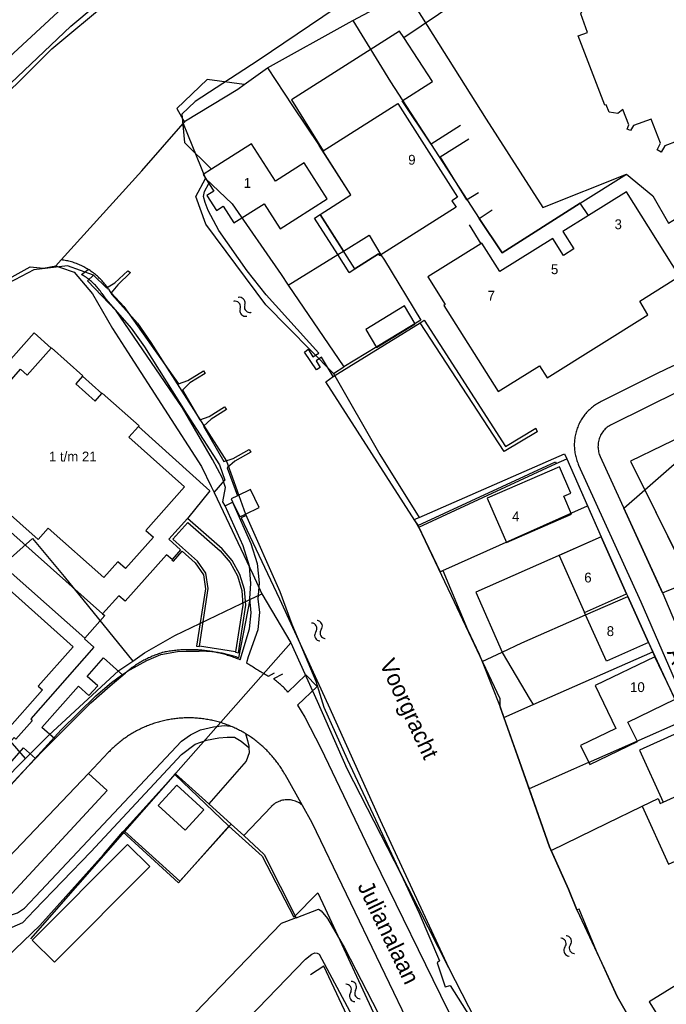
# Model space of a CAD drawing. Extents: x 123992 to 125854, y 449108 to 451911.
# Tile 73 of 175: x 124623 to 124722, y 450666 to 450816. Entities that reach past the tile are written whole.
import ezdxf
from ezdxf.enums import TextEntityAlignment as Align

# ---------------------------------------------------------------- set-up
doc = ezdxf.new("R2010")
doc.units = 0
for name, color, linetype in [('DEFAULT_113', 2, 'CONTINUOUS'), ('DEFAULT_117', 3, 'CONTINUOUS'), ('DEFAULT_118', 3, 'CONTINUOUS'), ('DEFAULT_21', 8, 'CONTINUOUS'), ('DEFAULT_22', 8, 'CONTINUOUS'), ('DEFAULT_4', 1, 'CONTINUOUS'), ('DEFAULT_48', 141, 'CONTINUOUS'), ('DEFAULT_5', 1, 'CONTINUOUS'), ('DEFAULT_6', 1, 'CONTINUOUS'), ('DEFAULT_66', 9, 'CONTINUOUS'), ('DEFAULT_69', 9, 'CONTINUOUS'), ('DEFAULT_7', 5, 'CONTINUOUS'), ('DEFAULT_79', 9, 'CONTINUOUS'), ('DEFAULT_80', 9, 'CONTINUOUS'), ('DEFAULT_82', 9, 'CONTINUOUS'), ('DEFAULT_99', 9, 'CONTINUOUS'), ('S05_WATER', 141, 'CONTINUOUS')]:
    doc.layers.add(name, color=color, linetype=linetype)

msp = doc.modelspace()

# ---------------------------------------------------------------- linework, layer by layer
at = {"layer": 'DEFAULT_21'}
for points in [[(124574.589, 450752.913), (124576.812, 450755.424), (124584.033, 450764.092), (124593.739, 450776.107), (124606.412, 450789.922), (124612.275, 450796.202), (124616.777, 450800.808), (124622.763, 450806.433), (124628.036, 450811.698), (124636.812, 450819.003), (124645.705, 450826.547), (124648.848, 450829.122), (124655.609, 450834.512), (124662.905, 450840.083), (124677.15, 450848.901), (124682.849, 450852.381), (124687.838, 450854.725), (124694.027, 450857.518)], [(124673.878, 450816.018), (124681.998, 450820.374)], [(124681.998, 450820.374), (124694.176, 450800.964), (124702.832, 450787.522), (124715.567, 450792.614)], [(124660.887, 450808.822), (124673.309, 450815.712), (124673.878, 450816.018)], [(124673.878, 450816.018), (124679.6, 450806.673), (124693.139, 450785.865), (124696.64, 450780.6), (124708.496, 450788.206), (124715.567, 450792.614)], [(124657.361, 450806.284), (124660.887, 450808.822)], [(124660.887, 450808.822), (124664.68, 450803.036), (124668.771, 450796.972)], [(124657.361, 450806.284), (124651.711, 450807.038), (124647.073, 450802.606), (124648.233, 450800.526)], [(124648.233, 450800.526), (124648.406, 450800.725), (124656.377, 450805.575), (124657.361, 450806.284)], [(124629.487, 450779.543), (124641.773, 450793.12), (124648.047, 450800.314)], [(124648.047, 450800.314), (124648.233, 450800.526)], [(124648.047, 450800.314), (124651.461, 450791.935)], [(124668.911, 450786.455), (124673.596, 450789.435), (124668.771, 450796.972)], [(124715.567, 450792.614), (124719.576, 450789.292), (124721.969, 450785.154), (124725.243, 450787.145)], [(124670.929, 450762.245), (124660.646, 450772.71), (124651.501, 450784.966), (124650.002, 450789.212), (124651.461, 450791.935)], [(124651.461, 450791.935), (124655.524, 450788.076), (124662.96, 450777.328), (124664.06, 450775.707)], [(124668.067, 450785.918), (124668.911, 450786.455)], [(124668.911, 450786.455), (124672.45, 450780.891)], [(124671.599, 450780.365), (124668.067, 450785.918)], [(124672.45, 450780.891), (124676.36, 450783.306), (124678.175, 450780.325)], [(124671.599, 450780.365), (124672.45, 450780.891)], [(124674.184, 450778.164), (124677.823, 450780.479), (124677.994, 450780.21), (124678.175, 450780.325)], [(124628.674, 450778.64), (124629.487, 450779.543)], [(124633.601, 450778.09), (124633.43, 450778.194), (124633.257, 450778.295), (124633.083, 450778.392), (124632.906, 450778.486), (124632.728, 450778.576), (124632.547, 450778.663), (124632.366, 450778.746), (124632.182, 450778.826), (124631.997, 450778.902), (124631.81, 450778.974), (124631.623, 450779.042), (124631.433, 450779.107), (124631.243, 450779.168), (124631.051, 450779.225), (124630.858, 450779.278), (124630.665, 450779.328), (124630.47, 450779.373), (124630.274, 450779.415), (124630.078, 450779.453), (124629.881, 450779.487), (124629.683, 450779.517), (124629.487, 450779.543)], [(124664.06, 450775.707), (124671.599, 450780.365)], [(124673.341, 450777.626), (124671.599, 450780.365)], [(124678.695, 450779.47), (124684.247, 450770.349), (124672.526, 450763.229)], [(124678.175, 450780.325), (124678.695, 450779.47)], [(124608.652, 450764.218), (124616.319, 450772.809), (124619.699, 450775.683), (124624.745, 450778.504), (124626.771, 450778.275), (124628.674, 450778.64)], [(124628.674, 450778.64), (124629.359, 450778.397)], [(124629.359, 450778.397), (124631.47, 450777.647), (124634.225, 450774.385), (124637.287, 450769.099), (124639.577, 450765.521), (124650.87, 450748.05), (124652.331, 450744.98)], [(124632.565, 450777.311), (124633.601, 450778.09)], [(124636.683, 450775.078), (124636.571, 450775.244), (124636.457, 450775.408), (124636.339, 450775.569), (124636.217, 450775.728), (124636.093, 450775.885), (124635.966, 450776.039), (124635.835, 450776.191), (124635.702, 450776.34), (124635.565, 450776.486), (124635.426, 450776.63), (124635.284, 450776.77), (124635.139, 450776.908), (124634.992, 450777.043), (124634.842, 450777.175), (124634.689, 450777.305), (124634.534, 450777.431), (124634.376, 450777.554), (124634.216, 450777.673), (124634.053, 450777.79), (124633.889, 450777.903), (124633.722, 450778.013), (124633.601, 450778.09)], [(124673.341, 450777.626), (124674.184, 450778.164)], [(124635.68, 450774.42), (124635.567, 450774.585), (124635.451, 450774.748), (124635.331, 450774.908), (124635.208, 450775.065), (124635.081, 450775.22), (124634.951, 450775.372), (124634.817, 450775.521), (124634.681, 450775.667), (124634.541, 450775.81), (124634.398, 450775.95), (124634.252, 450776.087), (124634.103, 450776.22), (124633.951, 450776.35), (124633.797, 450776.477), (124633.64, 450776.601), (124633.48, 450776.721), (124633.317, 450776.837), (124633.152, 450776.95), (124632.984, 450777.059), (124632.815, 450777.165), (124632.642, 450777.267), (124632.565, 450777.311)], [(124636.683, 450775.078), (124637.216, 450774.266), (124641.088, 450769.881), (124643.15, 450766.961), (124649.607, 450756.721), (124654.646, 450748.849), (124655.496, 450746.486)], [(124664.06, 450775.707), (124672.526, 450763.229)], [(124635.68, 450774.42), (124636.263, 450773.533), (124640.144, 450769.138), (124642.149, 450766.298), (124648.624, 450756.031), (124653.562, 450748.317), (124654.407, 450745.968)], [(124670.929, 450762.245), (124672.526, 450763.229)], [(124670.929, 450762.245), (124678.004, 450749.876), (124684.003, 450740.265)], [(124718.346, 450744.491), (124736.568, 450760.446), (124739.984, 450762.185)], [(124729.302, 450758.322), (124724.594, 450756.005), (124725.805, 450753.559), (124716.193, 450748.855), (124718.346, 450744.491)], [(124684.003, 450740.265), (124706.12, 450750.002), (124706.473, 450749.239), (124709.64, 450742.05)], [(124652.761, 450744.077), (124654.407, 450745.968)], [(124655.496, 450746.486), (124657.549, 450740.781), (124657.633, 450740.591), (124656.904, 450740.222), (124657.746, 450738.379), (124662.739, 450727.857), (124670.141, 450711.746), (124678.027, 450694.148), (124688.465, 450671.714)], [(124652.331, 450744.98), (124652.761, 450744.077)], [(124721.064, 450728.775), (124715.152, 450741.695), (124718.346, 450744.491)], [(124718.346, 450744.491), (124725.249, 450730.494)], [(124652.761, 450744.077), (124658.677, 450731.651), (124660.029, 450728.648)], [(124687.611, 450732.209), (124709.64, 450742.05)], [(124709.64, 450742.05), (124711.723, 450737.323)], [(124684.003, 450740.265), (124683.253, 450739.934), (124683.792, 450739.091), (124687.177, 450732.015), (124687.611, 450732.209)], [(124624.058, 450703.551), (124616.668, 450711.975), (124606.445, 450723.929), (124609.516, 450726.571), (124615.499, 450731.736), (124616.996, 450730.076), (124621.753, 450734.102), (124625.124, 450737.083), (124629.929, 450731.263), (124640.377, 450718.4)], [(124711.723, 450737.323), (124692.596, 450728.897), (124696.621, 450719.76)], [(124711.723, 450737.323), (124715.557, 450728.621)], [(124687.611, 450732.209), (124691.359, 450723.2), (124693.124, 450719.46), (124693.567, 450718.349)], [(124721.064, 450728.775), (124721.995, 450729.188), (124725.249, 450730.494)], [(124658.225, 450727.784), (124660.029, 450728.648)], [(124660.029, 450728.648), (124664.44, 450721.148)], [(124696.621, 450719.76), (124699.64, 450721.155), (124709.315, 450725.42), (124709.149, 450725.797), (124715.557, 450728.621)], [(124715.557, 450728.621), (124715.751, 450728.245), (124718.895, 450721.2), (124719.554, 450719.784)], [(124721.064, 450728.775), (124721.107, 450728.68), (124729.732, 450708.236)], [(124640.377, 450718.4), (124642.157, 450719.633), (124646.793, 450722.307), (124658.225, 450727.784)], [(124658.225, 450727.784), (124656.493, 450718.891)], [(124638.681, 450716.226), (124639.578, 450716.876), (124642.544, 450718.498), (124644.678, 450719.373), (124647.193, 450719.873), (124648.492, 450719.884)], [(124648.492, 450719.884), (124650.513, 450719.901)], [(124656.493, 450718.891), (124656.304, 450718.957), (124656.115, 450719.021), (124655.925, 450719.083), (124655.734, 450719.142), (124655.542, 450719.2), (124655.35, 450719.255), (124655.157, 450719.308), (124654.963, 450719.359), (124654.769, 450719.407), (124654.575, 450719.453), (124654.38, 450719.497), (124654.184, 450719.539), (124653.988, 450719.579), (124653.792, 450719.616), (124653.595, 450719.651), (124653.397, 450719.684), (124653.2, 450719.714), (124653.002, 450719.742), (124652.803, 450719.768), (124652.605, 450719.792), (124652.406, 450719.813), (124652.207, 450719.832), (124652.008, 450719.849), (124651.808, 450719.863), (124651.608, 450719.875), (124651.409, 450719.885), (124651.209, 450719.893), (124651.009, 450719.898), (124650.809, 450719.901), (124650.609, 450719.902), (124650.513, 450719.901)], [(124693.567, 450718.349), (124696.621, 450719.76)], [(124696.621, 450719.76), (124696.648, 450719.701), (124700.911, 450712.504), (124701.363, 450711.779)], [(124701.363, 450711.779), (124719.554, 450719.784)], [(124719.554, 450719.784), (124724.385, 450709.399)], [(124624.058, 450703.551), (124627.559, 450707.071), (124638.278, 450716.945), (124640.377, 450718.4)], [(124693.567, 450718.349), (124696.343, 450711.399), (124696.903, 450709.815)], [(124616.691, 450693.896), (124629.453, 450707.889), (124634.769, 450713.081), (124637.153, 450715.118), (124638.681, 450716.226)], [(124696.903, 450709.815), (124701.363, 450711.779)], [(124696.903, 450709.815), (124699.286, 450703.07), (124700.735, 450698.941)], [(124717.035, 450706.15), (124724.385, 450709.399)], [(124709.754, 450702.931), (124717.035, 450706.15)], [(124615.593, 450694.942), (124616.923, 450696.378), (124624.058, 450703.551)], [(124709.754, 450702.931), (124707.498, 450701.933)], [(124646.769, 450701.108), (124655.023, 450693.216)], [(124707.498, 450701.933), (124700.735, 450698.941)], [(124717.94, 450696.261), (124720.38, 450697.447), (124720.709, 450696.703), (124721.121, 450696.9), (124722.808, 450697.659), (124728.426, 450700.457)], [(124700.735, 450698.941), (124703.846, 450690.079), (124704.09, 450689.532)], [(124712.637, 450693.685), (124717.867, 450696.225), (124717.94, 450696.261)], [(124717.94, 450696.261), (124721.933, 450687.423), (124722.99, 450687.906)], [(124704.09, 450689.532), (124712.637, 450693.685)], [(124655.023, 450693.216), (124647.356, 450684.613), (124638.853, 450692.354)], [(124655.023, 450693.216), (124660.088, 450688.658), (124664.895, 450679.374), (124668.58, 450683.063), (124669.689, 450680.666), (124677.975, 450662.794), (124681.728, 450654.906), (124688.809, 450638.755)], [(124704.09, 450689.532), (124706.714, 450683.649), (124708.018, 450680.481), (124712.225, 450671.486), (124714.158, 450667.263), (124717.868, 450660.759), (124722.14, 450653.86), (124724.379, 450651.24)]]:
    msp.add_lwpolyline(points, dxfattribs=at)
at = {"layer": 'DEFAULT_22'}
for points in [[(124646.928, 450701.288), (124664.44, 450721.148)], [(124664.44, 450721.148), (124668.447, 450712.288), (124672.959, 450702.03), (124682.198, 450683.965), (124688.465, 450671.714)], [(124639.023, 450692.542), (124646.769, 450701.108)], [(124646.769, 450701.108), (124646.928, 450701.288)], [(124610.792, 450662.978), (124617.341, 450669.602), (124626.207, 450678.109), (124635.915, 450688.895), (124638.853, 450692.354)], [(124638.853, 450692.354), (124639.023, 450692.542)], [(124688.465, 450671.714), (124695.622, 450657.723)]]:
    msp.add_lwpolyline(points, dxfattribs=at)
at = {"layer": 'DEFAULT_4'}
for points in [[(124709.6, 450814.191), (124708.598, 450817.037), (124709.407, 450818.91), (124712.021, 450819.906), (124710.636, 450823.646), (124709.691, 450824.033), (124709.728, 450824.125)], [(124728.895, 450799.776), (124721.39, 450796.895), (124720.844, 450795.97), (124720.209, 450796.305), (124720.713, 450797.332), (124719.323, 450800.992), (124716.614, 450800.003), (124716.192, 450799.233), (124715.687, 450799.467), (124715.897, 450800.128), (124714.991, 450802.462), (124714.249, 450801.829), (124712.923, 450802.041), (124712.459, 450803.152), (124712.263, 450803.118), (124708.19, 450813.673), (124709.6, 450814.191)], [(124669.393, 450796.183), (124680.732, 450803.395), (124689.83, 450789.091), (124688.986, 450788.555), (124689.599, 450787.591), (124677.994, 450780.21), (124677.823, 450780.479), (124674.184, 450778.164), (124668.911, 450786.455), (124673.596, 450789.435), (124669.33, 450796.143), (124669.393, 450796.183)], [(124651.96, 450791.169), (124652.703, 450790), (124651.657, 450789.335), (124653.111, 450787.048), (124654.166, 450787.719), (124655.787, 450785.171), (124660.385, 450788.096), (124662.805, 450784.29), (124669.977, 450788.852), (124666.498, 450794.342), (124662.102, 450791.546), (124658.474, 450797.249), (124652.387, 450793.377)], [(124652.387, 450793.377), (124651.083, 450792.548), (124651.96, 450791.169)], [(124693.364, 450781.981), (124685.332, 450776.949), (124687.972, 450772.737), (124687.765, 450772.607), (124696.003, 450759.459), (124702.311, 450763.411), (124703.475, 450761.554), (124718.801, 450771.157), (124717.608, 450773.264), (124723.639, 450777.043), (124715.567, 450789.927), (124709.781, 450786.302)], [(124709.781, 450786.302), (124705.874, 450783.854), (124707.534, 450781.204), (124705.97, 450780.223), (124704.343, 450782.82), (124696.258, 450777.754), (124693.54, 450782.091), (124693.364, 450781.981)], [(124683.399, 450769.791), (124681.742, 450772.514), (124675.85, 450768.927), (124677.493, 450766.186), (124683.399, 450769.791)], [(124755.415, 450768.006), (124740.657, 450760.802), (124739.436, 450763.31), (124724.594, 450756.005), (124725.805, 450753.559), (124716.193, 450748.855), (124723.764, 450733.505)], [(124641.23, 450754.147), (124639.771, 450752.509), (124648.278, 450744.935), (124642.369, 450738.298), (124643.519, 450737.274), (124639.272, 450732.505), (124638.122, 450733.529), (124635.991, 450731.135), (124627.506, 450738.654), (124625.951, 450736.912), (124620.386, 450741.88), (124621.527, 450743.166), (124618.517, 450745.837), (124617.402, 450744.581), (124612.636, 450748.81), (124616.313, 450752.954), (124615.3, 450753.847), (124617.998, 450756.908), (124619.111, 450755.926), (124621.672, 450758.842), (124620.575, 450759.806), (124623.277, 450762.883), (124624.31, 450761.972), (124627.961, 450766.073)], [(124627.961, 450766.073), (124628.01, 450766.127), (124632.79, 450761.872), (124632.721, 450761.795)], [(124632.721, 450761.795), (124631.686, 450760.632), (124634.636, 450758.005), (124635.659, 450759.154)], [(124635.659, 450759.154), (124635.74, 450759.245), (124641.334, 450754.264), (124641.23, 450754.147)], [(124707.204, 450740.774), (124706, 450743.525), (124707.1, 450744.006), (124705.343, 450748.022), (124694.344, 450743.224), (124697.302, 450736.441), (124707.204, 450740.774)], [(124711.723, 450737.323), (124705.315, 450734.5), (124709.149, 450725.797), (124715.557, 450728.621)], [(124715.557, 450728.621), (124711.723, 450737.323)], [(124619.564, 450731.03), (124631.33, 450720.562), (124625.998, 450714.547), (124626.622, 450713.993), (124620.877, 450707.522), (124620.258, 450708.071), (124614.905, 450702.032), (124603.044, 450712.546), (124607.07, 450717.089), (124605.028, 450718.899), (124607.88, 450722.117), (124609.055, 450721.076), (124611.774, 450724.144), (124610.6, 450725.185), (124613.445, 450728.396), (124615.552, 450726.521), (124619.564, 450731.03)], [(124709.315, 450725.42), (124715.751, 450728.245)], [(124718.895, 450721.2), (124715.751, 450728.245)], [(124712.531, 450718.36), (124709.315, 450725.42)], [(124718.895, 450721.2), (124712.531, 450718.36)], [(124719.853, 450719.054), (124710.782, 450714.665), (124713.942, 450708.134), (124708.563, 450705.532), (124709.958, 450702.647), (124717.215, 450706.158), (124715.789, 450709.106), (124722.973, 450712.582), (124719.853, 450719.054)], [(124724.962, 450708.159), (124717.555, 450704.828), (124721.121, 450696.9), (124722.808, 450697.659), (124726.914, 450688.53)], [(124731.046, 450679.343), (124736.608, 450666.976), (124732.98, 450665.173), (124729.217, 450672.781), (124718.989, 450666.462), (124726.806, 450653.941)]]:
    msp.add_lwpolyline(points, dxfattribs=at)
at = {"layer": 'DEFAULT_48'}
for points in [[(124544.086, 450719.763), (124556.809, 450735.122), (124573.79, 450754.838), (124588.058, 450771.037), (124587.656, 450771.393), (124597.965, 450782.604), (124605.796, 450791.058), (124616.691, 450801.656), (124630.96, 450815.157), (124638.369, 450821.409), (124651.465, 450831.704), (124661.804, 450838.999), (124662.428, 450838.445), (124666.604, 450841.476), (124666.24, 450841.932), (124676.387, 450848.267), (124690.239, 450856.47), (124706.764, 450865.293), (124727.161, 450874.947), (124759.593, 450889.971), (124776.13, 450897.868)], [(124704.421, 450839.078), (124688.711, 450829.144), (124673.254, 450819.29), (124659.451, 450809.909), (124649.883, 450803.659), (124647.858, 450801.724), (124648.252, 450797.412), (124652.387, 450793.377)], [(124670.901, 450761.747), (124669.119, 450764.69), (124668.283, 450764.143), (124668.911, 450763.129), (124668.334, 450762.785), (124666.513, 450765.488), (124667.11, 450765.913), (124667.799, 450764.76), (124668.714, 450765.326), (124660.688, 450774.194), (124657.8, 450777.886), (124653.495, 450784.006), (124651.871, 450787.07), (124651.382, 450788.285), (124651.175, 450789.223), (124651.289, 450789.984), (124651.96, 450791.169)], [(124683.808, 450739.058), (124683.792, 450739.091), (124669.768, 450760.958), (124670.901, 450761.747)], [(124657.547, 450740.786), (124662.777, 450729.013), (124664.616, 450724.033), (124668.242, 450715.331), (124669.473, 450711.384), (124673.052, 450703.44), (124676.977, 450694.999), (124683.971, 450679.97), (124687.106, 450672.723), (124686.749, 450672.42), (124687.956, 450668.733), (124688.735, 450668.939), (124694.18, 450660.27), (124696.021, 450657.448), (124696.281, 450657.211)], [(124683.937, 450738.788), (124683.808, 450739.058)], [(124724.348, 450651.277), (124722.14, 450653.86), (124717.868, 450660.759), (124714.158, 450667.263), (124710.986, 450674.192), (124708.338, 450680.564), (124708.018, 450680.481), (124706.714, 450683.649), (124703.846, 450690.079), (124699.286, 450703.07), (124696.343, 450711.399), (124696.333, 450712.657), (124688.933, 450728.344), (124683.937, 450738.788)], [(124665.271, 450679.273), (124668.672, 450680.567), (124669.054, 450680.311), (124670.021, 450679.16), (124672.636, 450674.684), (124681.142, 450658.109)], [(124665.271, 450679.273), (124662.991, 450678.405), (124630.334, 450644.444)], [(124637.84, 450597.554), (124626.362, 450624.564), (124624.783, 450629.566), (124666.691, 450672.979), (124667.625, 450673.706), (124668.103, 450673.93), (124668.444, 450673.852), (124668.765, 450673.715), (124678.462, 450655.61)]]:
    msp.add_lwpolyline(points, dxfattribs=at)
at = {"layer": 'DEFAULT_5'}
msp.add_lwpolyline([(124656.343, 450743.591), (124655.359, 450743.105), (124655.585, 450742.646), (124656.706, 450740.376), (124657.547, 450740.786), (124659.651, 450741.814), (124658.31, 450744.561), (124656.343, 450743.591)], dxfattribs=at)
at = {"layer": 'DEFAULT_6'}
for points in [[(124651.188, 450695.727), (124648.357, 450692.621), (124644.25, 450696.364), (124647.081, 450699.47), (124651.188, 450695.727)], [(124642.976, 450687.066), (124639.6, 450690.436), (124625.068, 450675.874), (124628.445, 450672.505), (124642.976, 450687.066)]]:
    msp.add_lwpolyline(points, dxfattribs=at)
at = {"layer": 'DEFAULT_66'}
msp.add_lwpolyline([(124634.377, 450777.192), (124630.417, 450778.647), (124625.313, 450778.022), (124619.482, 450774.974), (124612.121, 450767.74), (124603.695, 450758.984), (124596.747, 450751.236), (124586.632, 450739.624), (124575.114, 450726.451), (124561.655, 450710.721)], dxfattribs=at)
at = {"layer": 'DEFAULT_69'}
for points in [[(124634.377, 450777.192), (124636.396, 450775.256), (124637.66, 450776.036), (124639.634, 450777.865), (124640.057, 450777.614), (124638.082, 450775.741), (124637.106, 450774.525), (124639.045, 450772.439), (124647.335, 450760.662), (124648.772, 450761.171), (124651.141, 450762.644), (124651.396, 450762.241), (124649.069, 450760.791), (124647.932, 450759.702), (124650.567, 450755.14), (124652.004, 450755.649), (124654.373, 450757.122), (124654.628, 450756.719), (124652.301, 450755.269), (124651.164, 450754.18), (124654.265, 450748.828), (124655.677, 450749.262), (124658.106, 450750.634), (124658.344, 450750.221), (124655.912, 450748.847), (124654.776, 450747.83), (124656.343, 450743.591)], [(124654.473, 450742.03), (124654.106, 450742.65), (124654.492, 450744.864), (124654.037, 450746.27), (124652.54, 450749.136), (124647.939, 450756.979), (124637.856, 450771.77), (124633.477, 450776.326), (124634.377, 450777.192)]]:
    msp.add_lwpolyline(points, dxfattribs=at)
at = {"layer": 'DEFAULT_7'}
for points in [[(124648.728, 450740.129), (124645.865, 450736.953), (124647.659, 450735.336), (124646.358, 450733.86)], [(124656.028, 450719.797), (124656.017, 450719.727), (124656.459, 450719.661), (124657.58, 450726.937), (124657.396, 450729.283), (124656.699, 450731.592), (124655.519, 450733.704), (124653.984, 450735.509), (124648.728, 450740.129)], [(124650.529, 450720.664), (124651.864, 450729.436), (124651.519, 450731.785), (124650.235, 450733.617), (124647.945, 450735.653), (124646.468, 450736.984), (124648.763, 450739.53), (124653.702, 450735.188), (124655.194, 450733.427), (124656.326, 450731.384), (124656.987, 450729.16), (124657.154, 450726.904), (124656.028, 450719.797)], [(124646.358, 450733.86), (124646.333, 450733.831), (124646.558, 450733.615), (124647.902, 450735.122), (124649.885, 450733.372), (124651.169, 450731.54), (124651.44, 450729.383), (124650.094, 450720.646), (124650.519, 450720.6), (124650.529, 450720.664)]]:
    msp.add_lwpolyline(points, dxfattribs=at)
at = {"layer": 'DEFAULT_79'}
for points in [[(124656.028, 450719.797), (124650.529, 450720.664)], [(124657.269, 450691.786), (124660.38, 450688.895), (124665.271, 450679.273)]]:
    msp.add_lwpolyline(points, dxfattribs=at)
at = {"layer": 'DEFAULT_80'}
for points in [[(124639.15, 450692.4), (124646.879, 450701.232), (124651.973, 450696.658)], [(124639.15, 450692.4), (124647.527, 450684.836), (124655.376, 450693.527)], [(124624.854, 450676.061), (124639.15, 450692.4)]]:
    msp.add_lwpolyline(points, dxfattribs=at)
at = {"layer": 'DEFAULT_82'}
msp.add_lwpolyline([(124677.937, 450653.683), (124673.802, 450662.704), (124669.463, 450671.906), (124667.424, 450670.557)], dxfattribs=at)
at = {"layer": 'DEFAULT_99'}
for points in [[(124578.511, 450763.182), (124585.809, 450771.383), (124591.117, 450777.719), (124596.298, 450785.091), (124597.762, 450787.141), (124606.624, 450796.681), (124629.67, 450817.961), (124641.342, 450828.522), (124649.071, 450834.678), (124654.28, 450838.495), (124666.973, 450846.428), (124686.935, 450858.154), (124704.689, 450868.344), (124719.949, 450877.776), (124729.741, 450883.527), (124732.387, 450885.307), (124734.214, 450886.84), (124738.065, 450890.286), (124741.704, 450892.812), (124746.706, 450895.793)], [(124681.646, 450813.421), (124692.234, 450820.597)], [(124681.646, 450813.421), (124680.999, 450814.416), (124664.527, 450803.917), (124669.393, 450796.183)], [(124690.289, 450800.007), (124685.793, 450797.154), (124681.403, 450803.792), (124685.999, 450806.725), (124681.646, 450813.421)], [(124691.565, 450797.939), (124687.188, 450795.188), (124691.178, 450788.687), (124693.048, 450789.801)], [(124709.781, 450786.302), (124708.496, 450788.206), (124696.64, 450780.6), (124693.139, 450785.865), (124695.11, 450787.176)], [(124691.587, 450784.895), (124693.364, 450781.981)], [(124670.901, 450761.747), (124684.139, 450769.944)], [(124684.139, 450769.944), (124684.764, 450770.337), (124697.15, 450751.097), (124701.767, 450753.871), (124701.971, 450753.353), (124696.936, 450750.317), (124684.139, 450769.944)], [(124608.75, 450749.73), (124625.36, 450768.411), (124627.961, 450766.073)], [(124734.866, 450767.321), (124726.287, 450764.805), (124722.541, 450763.348), (124720.251, 450762.232), (124711.705, 450757.958)], [(124755.415, 450768.006), (124751.035, 450766.982), (124746.505, 450765.911), (124740.085, 450764.451), (124736.359, 450763.763), (124733.233, 450763.001), (124730.54, 450762.274), (124727.016, 450761.016), (124723.685, 450759.588), (124713.305, 450754.463)], [(124632.721, 450761.795), (124635.659, 450759.154)], [(124711.705, 450757.958), (124711.527, 450757.866), (124711.352, 450757.769), (124711.18, 450757.668), (124711.01, 450757.562), (124710.843, 450757.452), (124710.68, 450757.337), (124710.519, 450757.218), (124710.362, 450757.094), (124710.208, 450756.966), (124710.058, 450756.834), (124709.911, 450756.698), (124709.768, 450756.558), (124709.629, 450756.415), (124709.494, 450756.268), (124709.363, 450756.117), (124709.235, 450755.962), (124709.113, 450755.804), (124708.994, 450755.643), (124708.88, 450755.479), (124708.77, 450755.312), (124708.665, 450755.142), (124708.564, 450754.969), (124708.469, 450754.793), (124708.377, 450754.615), (124708.291, 450754.435), (124708.21, 450754.252), (124708.134, 450754.067), (124708.062, 450753.881), (124707.996, 450753.692), (124707.935, 450753.501), (124707.879, 450753.309), (124707.828, 450753.116), (124707.782, 450752.921), (124707.742, 450752.725), (124707.707, 450752.528), (124707.677, 450752.331), (124707.653, 450752.132), (124707.634, 450751.933), (124707.621, 450751.734), (124707.612, 450751.534), (124707.61, 450751.334), (124707.612, 450751.134), (124707.62, 450750.934), (124707.634, 450750.734), (124707.652, 450750.535), (124707.677, 450750.337), (124707.706, 450750.139), (124707.741, 450749.942), (124707.781, 450749.746), (124707.826, 450749.551), (124707.877, 450749.358), (124707.933, 450749.166), (124707.994, 450748.975), (124708.06, 450748.787), (124708.131, 450748.6), (124708.207, 450748.415), (124708.272, 450748.268)], [(124641.23, 450754.147), (124652.138, 450744.342), (124648.728, 450740.129)], [(124713.305, 450754.463), (124713.128, 450754.37), (124712.957, 450754.267), (124712.791, 450754.155), (124712.631, 450754.035), (124712.478, 450753.906), (124712.332, 450753.77), (124712.193, 450753.625), (124712.063, 450753.474), (124711.941, 450753.316), (124711.827, 450753.151), (124711.722, 450752.981), (124711.627, 450752.805), (124711.541, 450752.624), (124711.465, 450752.44), (124711.398, 450752.251), (124711.342, 450752.059), (124711.297, 450751.864), (124711.261, 450751.667), (124711.237, 450751.469), (124711.223, 450751.269), (124711.219, 450751.069), (124711.227, 450750.87), (124711.244, 450750.67), (124711.273, 450750.473), (124711.312, 450750.276), (124711.362, 450750.083), (124711.421, 450749.892), (124711.491, 450749.704), (124711.559, 450749.547)], [(124635.778, 450725.597), (124608.718, 450749.695), (124608.75, 450749.73)], [(124704.865, 450748.493), (124706.473, 450749.239), (124711.723, 450737.323)], [(124711.559, 450749.547), (124721.107, 450728.68), (124731.365, 450704.365), (124735.883, 450694.193), (124740.9, 450683.443)], [(124683.808, 450739.058), (124704.739, 450748.765), (124704.865, 450748.493)], [(124683.937, 450738.788), (124704.865, 450748.493)], [(124708.272, 450748.268), (124717.727, 450727.429), (124731.534, 450695.636), (124746.404, 450663.053), (124749.91, 450664.698), (124742.628, 450680.629)], [(124654.473, 450742.03), (124655.567, 450742.636), (124658.353, 450736.323), (124659.344, 450733.261), (124659.623, 450730.32), (124659.439, 450727.831), (124659.668, 450725.855), (124659.409, 450723.157), (124657.955, 450719.035), (124657.699, 450718.117)], [(124656.709, 450718.586), (124658.168, 450723.289), (124658.427, 450725.725), (124658.195, 450727.932), (124658.38, 450730.216), (124658.157, 450732.877), (124657.166, 450735.939), (124654.473, 450742.03)], [(124633.093, 450721.866), (124615.97, 450737.018), (124596.849, 450715.47), (124613.276, 450700.818), (124615.439, 450698.983)], [(124646.358, 450733.86), (124645.528, 450734.58), (124639.243, 450727.514), (124638.245, 450728.361), (124635.778, 450725.597)], [(124715.557, 450728.621), (124715.751, 450728.245)], [(124635.778, 450725.597), (124636.127, 450725.319), (124633.093, 450721.866)], [(124633.093, 450721.866), (124633.019, 450721.781), (124634.458, 450720.496), (124624.836, 450709.572), (124625.085, 450709.306), (124622.572, 450706.501), (124622.312, 450706.737), (124615.439, 450698.983)], [(124718.895, 450721.2), (124719.853, 450719.054)], [(124644.845, 450719.679), (124644.655, 450719.617), (124644.465, 450719.553), (124644.277, 450719.487), (124644.089, 450719.418), (124643.902, 450719.347), (124643.716, 450719.274), (124643.531, 450719.198), (124643.346, 450719.12), (124643.163, 450719.04), (124642.981, 450718.958), (124642.8, 450718.873), (124642.619, 450718.787), (124642.44, 450718.698), (124642.262, 450718.607), (124642.085, 450718.514), (124641.909, 450718.418), (124641.828, 450718.373)], [(124656.709, 450718.586), (124656.524, 450718.663), (124656.339, 450718.737), (124656.152, 450718.81), (124655.965, 450718.881), (124655.778, 450718.95), (124655.589, 450719.017), (124655.4, 450719.083), (124655.211, 450719.146), (124655.02, 450719.207), (124654.829, 450719.267), (124654.638, 450719.324), (124654.446, 450719.38), (124654.253, 450719.434), (124654.06, 450719.485), (124653.866, 450719.535), (124653.672, 450719.583), (124653.477, 450719.629), (124653.282, 450719.672), (124653.087, 450719.714), (124652.891, 450719.754), (124652.694, 450719.792), (124652.497, 450719.828), (124652.3, 450719.862), (124652.103, 450719.894), (124651.905, 450719.924), (124651.707, 450719.952), (124651.509, 450719.978), (124651.31, 450720.001), (124651.111, 450720.023), (124650.912, 450720.043), (124650.713, 450720.061), (124650.514, 450720.077), (124650.314, 450720.091), (124650.115, 450720.103), (124649.915, 450720.112), (124649.715, 450720.12), (124649.515, 450720.126), (124649.315, 450720.129), (124649.115, 450720.131), (124648.915, 450720.131), (124648.715, 450720.128), (124648.515, 450720.124), (124648.315, 450720.118), (124648.116, 450720.109), (124647.916, 450720.099), (124647.716, 450720.086), (124647.517, 450720.072), (124647.317, 450720.055), (124647.118, 450720.037), (124646.919, 450720.016), (124646.721, 450719.994), (124646.522, 450719.969), (124646.324, 450719.943), (124646.126, 450719.914), (124645.928, 450719.883), (124645.731, 450719.851), (124645.534, 450719.816), (124645.337, 450719.78), (124645.141, 450719.741), (124644.945, 450719.701), (124644.845, 450719.679)], [(124628.521, 450706.566), (124626.532, 450708.275), (124632.102, 450714.562), (124633.673, 450713.121), (124635.039, 450714.599), (124633.437, 450716.05), (124635.944, 450718.882), (124638.881, 450716.265)], [(124641.828, 450718.373), (124641.654, 450718.275), (124641.481, 450718.174), (124641.31, 450718.071), (124641.139, 450717.966), (124640.971, 450717.859), (124640.803, 450717.749), (124640.637, 450717.638), (124640.472, 450717.524), (124640.309, 450717.409), (124640.148, 450717.291), (124639.987, 450717.171), (124639.829, 450717.049), (124639.672, 450716.925), (124639.516, 450716.8), (124639.362, 450716.672), (124639.252, 450716.578)], [(124657.699, 450718.117), (124657.869, 450718.012), (124658.04, 450717.908), (124658.211, 450717.803), (124658.381, 450717.699), (124658.552, 450717.595), (124658.723, 450717.492), (124658.894, 450717.388), (124659.066, 450717.285), (124659.237, 450717.182), (124659.408, 450717.079), (124659.58, 450716.976), (124659.752, 450716.873), (124659.923, 450716.771), (124660.095, 450716.669), (124660.267, 450716.567), (124660.439, 450716.465), (124660.612, 450716.363), (124660.784, 450716.262), (124660.956, 450716.16), (124661.034, 450716.115)], [(124628.521, 450706.566), (124633.985, 450712.006), (124636.941, 450714.628), (124638.881, 450716.265)], [(124638.881, 450716.265), (124639.252, 450716.578)], [(124661.034, 450716.115), (124661.94, 450716.607)], [(124663.205, 450716.419), (124661.816, 450715.685)], [(124663.997, 450713.651), (124666.754, 450716.31), (124668.472, 450714.499), (124665.475, 450711.697), (124666.594, 450709.847), (124669.028, 450705.115)], [(124663.997, 450713.651), (124663.868, 450713.804), (124663.737, 450713.955), (124663.603, 450714.103), (124663.466, 450714.249), (124663.327, 450714.393), (124663.186, 450714.535), (124663.042, 450714.673), (124662.895, 450714.81), (124662.747, 450714.943), (124662.596, 450715.075), (124662.443, 450715.203), (124662.287, 450715.329), (124662.13, 450715.452), (124661.97, 450715.573), (124661.816, 450715.685)], [(124617.569, 450678.23), (124622.813, 450680.003), (124623.887, 450680.751), (124626.366, 450683.368), (124647.799, 450706.194), (124649.151, 450707.143), (124650.686, 450707.915), (124652.681, 450708.35), (124654.299, 450708.563), (124655.26, 450708.478)], [(124655.26, 450708.478), (124655.075, 450708.553), (124654.888, 450708.626), (124654.701, 450708.696), (124654.513, 450708.764), (124654.324, 450708.83), (124654.135, 450708.894), (124653.944, 450708.955), (124653.753, 450709.014), (124653.562, 450709.071), (124653.369, 450709.126), (124653.176, 450709.178), (124652.982, 450709.228), (124652.788, 450709.276), (124652.593, 450709.321), (124652.398, 450709.364), (124652.202, 450709.405), (124652.006, 450709.444), (124651.809, 450709.48), (124651.612, 450709.513), (124651.415, 450709.545), (124651.217, 450709.574), (124651.019, 450709.6), (124650.82, 450709.625), (124650.621, 450709.647), (124650.422, 450709.666), (124650.223, 450709.683), (124650.024, 450709.698), (124649.824, 450709.711), (124649.624, 450709.721), (124649.424, 450709.728), (124649.224, 450709.734), (124649.024, 450709.737), (124648.824, 450709.737), (124648.624, 450709.735), (124648.424, 450709.731), (124648.225, 450709.725), (124648.025, 450709.716), (124647.825, 450709.704), (124647.626, 450709.691), (124647.426, 450709.674), (124647.227, 450709.656), (124647.028, 450709.635), (124646.83, 450709.612), (124646.631, 450709.586), (124646.433, 450709.558), (124646.235, 450709.528), (124646.038, 450709.496), (124645.841, 450709.461), (124645.645, 450709.423), (124645.449, 450709.384), (124645.253, 450709.342), (124645.058, 450709.297), (124644.864, 450709.251), (124644.67, 450709.202), (124644.476, 450709.15), (124644.284, 450709.097), (124644.092, 450709.041), (124643.9, 450708.983), (124643.71, 450708.923), (124643.52, 450708.86), (124643.33, 450708.795), (124643.142, 450708.728), (124642.955, 450708.658), (124642.768, 450708.587), (124642.582, 450708.513), (124642.397, 450708.437), (124642.213, 450708.359), (124642.03, 450708.278), (124641.848, 450708.196), (124641.667, 450708.111), (124641.486, 450708.024), (124641.307, 450707.935), (124641.129, 450707.844), (124640.952, 450707.75), (124640.777, 450707.655), (124640.602, 450707.558), (124640.429, 450707.458), (124640.256, 450707.356), (124640.085, 450707.253), (124639.915, 450707.147), (124639.747, 450707.039), (124639.58, 450706.93), (124639.414, 450706.818), (124639.249, 450706.704), (124639.086, 450706.589), (124638.924, 450706.471), (124638.764, 450706.352), (124638.605, 450706.23), (124638.447, 450706.107), (124638.291, 450705.982), (124638.137, 450705.855), (124637.984, 450705.726), (124637.832, 450705.596), (124637.682, 450705.463), (124637.534, 450705.329), (124637.387, 450705.193), (124637.242, 450705.056), (124637.099, 450704.916), (124636.957, 450704.775), (124636.817, 450704.632), (124636.705, 450704.516)], [(124657.525, 450707.341), (124657.353, 450707.443), (124657.18, 450707.543), (124657.005, 450707.64), (124656.829, 450707.736), (124656.653, 450707.83), (124656.475, 450707.921), (124656.296, 450708.011), (124656.116, 450708.098), (124655.935, 450708.183), (124655.753, 450708.266), (124655.57, 450708.347), (124655.386, 450708.425), (124655.26, 450708.478)], [(124657.525, 450707.341), (124657.856, 450706.274), (124658.041, 450705.436), (124658.052, 450705.206)], [(124663.537, 450701.141), (124663.438, 450701.315), (124663.337, 450701.488), (124663.235, 450701.659), (124663.13, 450701.829), (124663.023, 450701.999), (124662.914, 450702.166), (124662.803, 450702.333), (124662.69, 450702.498), (124662.575, 450702.662), (124662.459, 450702.824), (124662.34, 450702.985), (124662.219, 450703.145), (124662.097, 450703.303), (124661.973, 450703.459), (124661.846, 450703.614), (124661.718, 450703.768), (124661.588, 450703.92), (124661.457, 450704.071), (124661.323, 450704.22), (124661.188, 450704.367), (124661.051, 450704.513), (124660.913, 450704.657), (124660.772, 450704.8), (124660.63, 450704.94), (124660.487, 450705.079), (124660.341, 450705.217), (124660.194, 450705.352), (124660.046, 450705.486), (124659.895, 450705.618), (124659.744, 450705.749), (124659.591, 450705.877), (124659.436, 450706.004), (124659.279, 450706.129), (124659.122, 450706.252), (124658.963, 450706.373), (124658.802, 450706.492), (124658.64, 450706.609), (124658.477, 450706.725), (124658.312, 450706.838), (124658.146, 450706.949), (124657.978, 450707.059), (124657.81, 450707.166), (124657.64, 450707.272), (124657.525, 450707.341)], [(124565.427, 450620.235), (124608.808, 450672.114), (124623.651, 450678.57), (124625.369, 450680.364), (124634.016, 450689.342), (124647.776, 450704.135), (124649.902, 450705.731), (124651.597, 450706.344), (124653.473, 450706.699), (124654.773, 450706.809), (124655.853, 450706.778), (124656.897, 450706.166), (124658.052, 450705.206)], [(124625.564, 450703.547), (124626.58, 450704.634), (124628.521, 450706.566)], [(124618.815, 450696.269), (124617.146, 450697.681), (124621.995, 450703.213), (124623.729, 450705.156), (124625.564, 450703.547)], [(124636.705, 450704.516), (124633.616, 450701.269)], [(124658.052, 450705.206), (124658.09, 450704.418), (124657.66, 450703.136), (124651.973, 450696.658)], [(124669.028, 450705.115), (124677.029, 450688.348), (124688.367, 450665.185), (124691.287, 450660.034), (124692.18, 450658.387), (124693.109, 450657.072), (124693.841, 450656.031)], [(124618.815, 450696.269), (124622.901, 450700.697), (124625.564, 450703.547)], [(124633.616, 450701.269), (124614.323, 450680.992)], [(124617.569, 450678.23), (124636.483, 450698.652), (124633.616, 450701.269)], [(124663.537, 450701.141), (124666.179, 450696.418)], [(124651.973, 450696.658), (124655.376, 450693.527)], [(124666.179, 450696.418), (124666.024, 450696.544), (124665.862, 450696.661), (124665.693, 450696.769), (124665.519, 450696.866), (124665.339, 450696.954), (124665.154, 450697.03), (124664.965, 450697.096), (124664.773, 450697.15), (124664.577, 450697.193), (124664.38, 450697.225), (124664.181, 450697.245), (124663.981, 450697.254), (124663.781, 450697.251), (124663.582, 450697.236), (124663.384, 450697.21), (124663.187, 450697.172), (124662.993, 450697.123), (124662.803, 450697.062), (124662.616, 450696.991), (124662.434, 450696.908), (124662.257, 450696.816), (124662.085, 450696.713), (124661.92, 450696.6), (124661.761, 450696.478), (124661.61, 450696.347), (124661.467, 450696.207), (124661.446, 450696.185)], [(124666.179, 450696.418), (124667.651, 450693.787), (124683.352, 450661.173)], [(124657.269, 450691.786), (124661.446, 450696.185)], [(124655.376, 450693.527), (124657.269, 450691.786)]]:
    msp.add_lwpolyline(points, dxfattribs=at)
at = {"layer": 'S05_WATER'}
for points in [[(124656.744, 450772.089), (124656.793, 450772.282), (124656.794, 450772.482), (124656.75, 450772.676), (124656.661, 450772.855), (124656.533, 450773.008), (124656.373, 450773.127), (124656.189, 450773.206), (124655.993, 450773.239), (124655.793, 450773.226), (124655.757, 450773.218)], [(124657.422, 450772.681), (124657.47, 450772.875), (124657.472, 450773.074), (124657.427, 450773.269), (124657.338, 450773.448), (124657.21, 450773.601), (124657.05, 450773.72), (124656.867, 450773.798), (124656.67, 450773.831), (124656.471, 450773.818), (124656.434, 450773.81)], [(124656.744, 450772.089), (124656.696, 450771.895), (124656.694, 450771.696), (124656.739, 450771.501), (124656.828, 450771.322), (124656.956, 450771.169), (124657.116, 450771.05), (124657.299, 450770.972), (124657.496, 450770.939), (124657.695, 450770.952), (124657.732, 450770.96)], [(124657.422, 450772.681), (124657.373, 450772.488), (124657.372, 450772.288), (124657.416, 450772.094), (124657.505, 450771.915), (124657.633, 450771.762), (124657.793, 450771.643), (124657.977, 450771.564), (124658.173, 450771.531), (124658.373, 450771.544), (124658.409, 450771.552)], [(124668.247, 450722.827), (124668.35, 450722.998), (124668.41, 450723.188), (124668.425, 450723.387), (124668.392, 450723.584), (124668.314, 450723.768), (124668.196, 450723.929), (124668.044, 450724.057), (124667.865, 450724.147), (124667.671, 450724.192), (124667.634, 450724.196)], [(124669.069, 450723.195), (124669.172, 450723.366), (124669.232, 450723.556), (124669.246, 450723.755), (124669.213, 450723.952), (124669.136, 450724.136), (124669.017, 450724.297), (124668.865, 450724.425), (124668.687, 450724.515), (124668.492, 450724.56), (124668.455, 450724.564)], [(124668.247, 450722.827), (124668.144, 450722.656), (124668.084, 450722.466), (124668.07, 450722.267), (124668.103, 450722.07), (124668.18, 450721.886), (124668.299, 450721.725), (124668.451, 450721.597), (124668.629, 450721.507), (124668.824, 450721.462), (124668.861, 450721.458)], [(124669.069, 450723.195), (124668.966, 450723.024), (124668.906, 450722.834), (124668.891, 450722.635), (124668.924, 450722.438), (124669.002, 450722.254), (124669.12, 450722.093), (124669.272, 450721.965), (124669.451, 450721.875), (124669.645, 450721.83), (124669.682, 450721.826)], [(124706.191, 450674.798), (124706.292, 450674.971), (124706.351, 450675.161), (124706.363, 450675.361), (124706.328, 450675.557), (124706.248, 450675.74), (124706.128, 450675.899), (124705.974, 450676.026), (124705.795, 450676.114), (124705.6, 450676.157), (124705.563, 450676.16)], [(124707.009, 450675.176), (124707.11, 450675.348), (124707.168, 450675.539), (124707.18, 450675.738), (124707.145, 450675.934), (124707.065, 450676.117), (124706.945, 450676.277), (124706.791, 450676.404), (124706.612, 450676.491), (124706.417, 450676.535), (124706.38, 450676.538)], [(124706.191, 450674.798), (124706.09, 450674.626), (124706.032, 450674.435), (124706.02, 450674.236), (124706.055, 450674.04), (124706.135, 450673.857), (124706.255, 450673.697), (124706.409, 450673.57), (124706.588, 450673.483), (124706.783, 450673.439), (124706.82, 450673.436)], [(124707.009, 450675.176), (124706.908, 450675.003), (124706.849, 450674.813), (124706.837, 450674.613), (124706.872, 450674.417), (124706.952, 450674.234), (124707.072, 450674.075), (124707.226, 450673.948), (124707.405, 450673.86), (124707.6, 450673.817), (124707.637, 450673.814)], [(124674.318, 450668.244), (124674.41, 450668.42), (124674.459, 450668.614), (124674.461, 450668.814), (124674.416, 450669.008), (124674.328, 450669.187), (124674.2, 450669.34), (124674.04, 450669.459), (124673.857, 450669.538), (124673.66, 450669.572), (124673.622, 450669.573)], [(124673.52, 450667.826), (124673.613, 450668.003), (124673.661, 450668.197), (124673.663, 450668.396), (124673.619, 450668.591), (124673.53, 450668.77), (124673.403, 450668.923), (124673.242, 450669.042), (124673.059, 450669.121), (124672.862, 450669.154), (124672.825, 450669.156)], [(124674.318, 450668.244), (124674.225, 450668.067), (124674.177, 450667.873), (124674.175, 450667.674), (124674.219, 450667.479), (124674.308, 450667.3), (124674.435, 450667.147), (124674.596, 450667.028), (124674.779, 450666.949), (124674.976, 450666.916), (124675.013, 450666.914)], [(124673.52, 450667.826), (124673.428, 450667.65), (124673.379, 450667.456), (124673.377, 450667.256), (124673.422, 450667.062), (124673.51, 450666.883), (124673.638, 450666.73), (124673.798, 450666.611), (124673.981, 450666.532), (124674.178, 450666.498), (124674.216, 450666.497)]]:
    msp.add_lwpolyline(points, dxfattribs=at)

# ---------------------------------------------------------------- texts
at = {"layer": 'DEFAULT_113'}
for s, p in [('9', (124682.88, 450794.797)), ('1', (124657.841, 450791.262)), ('3', (124714.298, 450784.967)), ('5', (124704.611, 450778.113)), ('7', (124694.958, 450774.072)), ('1 t/m 21', (124631.248, 450749.566)), ('4', (124698.703, 450740.45)), ('6', (124709.692, 450731.121)), ('8', (124713.109, 450722.954)), ('10', (124717.226, 450714.422))]:
    msp.add_text(s, height=1.5, dxfattribs=at).set_placement(p, align=Align.MIDDLE_CENTER)
at = {"layer": 'DEFAULT_117'}
for s, rotation, p in [('Achterdijk', 292.89759, (124725.682, 450713.497)), ('Julianalaan', 295.71951, (124679.346, 450677.04))]:
    msp.add_text(s, height=2.5, rotation=rotation, dxfattribs=at).set_placement(p, align=Align.MIDDLE_CENTER)
at = {"layer": 'DEFAULT_118'}
msp.add_text('Voorgracht', height=2.5, rotation=294.8992, dxfattribs=at).set_placement((124682.475, 450711.125), align=Align.MIDDLE_CENTER)

doc.saveas('drawing.dxf')
